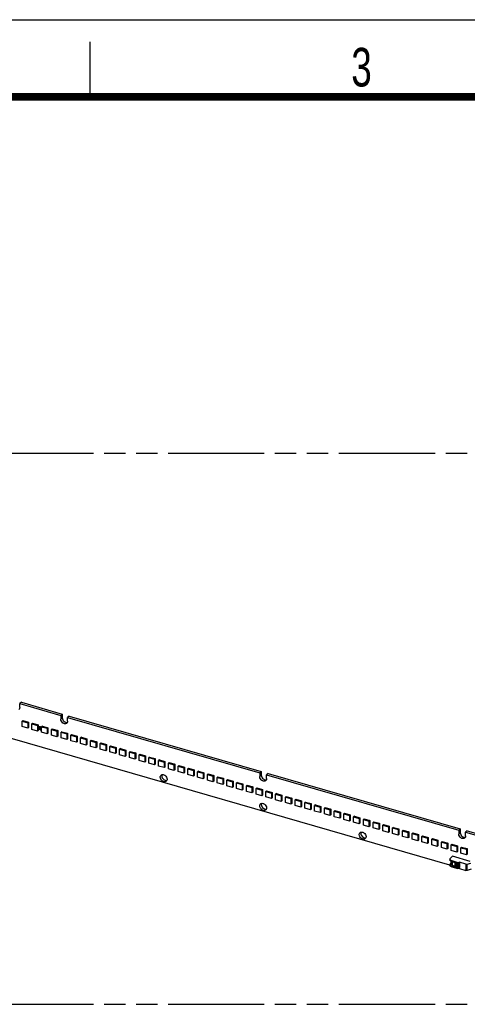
# Model space of a CAD drawing. Header units: millimetres. Extents: x 0 to 210, y 0 to 297.
# Tile 7 of 8: x 99 to 139, y 208 to 297. Entities that reach past the tile are written whole.
import ezdxf

# ---------------------------------------------------------------- set-up
doc = ezdxf.new("R2010")
doc.units = ezdxf.units.MM
doc.header["$LTSCALE"] = 19.36
doc.linetypes.add('PHANTOM', pattern=[0.8, 0.45, -0.05, 0.1, -0.05, 0.1, -0.05])
doc.layers.get('0').update_dxf_attribs({"linetype": 'CONTINUOUS'})
doc.layers.add('DEFAULT_3', color=7, linetype='PHANTOM')
doc.styles.add('TEXTSTYLE_2', font='txt', dxfattribs={"width": 0.75})

msp = doc.modelspace()

# ---------------------------------------------------------------- linework, layer by layer
at = {"color": 2, "linetype": 'Continuous'}
for p, q in [((0, 297), (210, 297)), ((105, 290), (105, 295))]:
    msp.add_line(p, q, dxfattribs=at)
at = {"color": 7, "linetype": 'Continuous'}
for p, q in [((137.62456, 220.29873), (62.77285, 241.90656)), ((98.76852, 235.08064), (98.63102, 234.96156)), ((98.63102, 234.61515), (98.63102, 234.96156)), ((98.63102, 234.96156), (102.34049, 233.89073)), ((98.76852, 235.08064), (102.47799, 234.00981)), ((98.90778, 233.43107), (98.84095, 233.37319)), ((98.84095, 232.86801), (98.84095, 233.37319)), ((98.84095, 233.37319), (99.34613, 233.22736)), ((98.90778, 233.43107), (99.41296, 233.28524)), ((99.41296, 233.28524), (99.34613, 233.22736)), ((99.34613, 233.22736), (99.34613, 232.72218)), ((99.41296, 233.28524), (99.41296, 232.78006)), ((99.79185, 233.17587), (99.72502, 233.11799)), ((99.79185, 233.17587), (100.29703, 233.03003)), ((102.47799, 234.00981), (102.34049, 233.89073)), ((102.34049, 233.89073), (102.34049, 233.54432)), ((102.47799, 234.00981), (102.47799, 233.6634)), ((103.09864, 233.83064), (102.96114, 233.71156)), ((102.96114, 233.36515), (102.96114, 233.71156)), ((102.96114, 233.71156), (120.38268, 228.6824)), ((103.09864, 233.83064), (120.52018, 228.80148)), ((99.34613, 232.72218), (98.84095, 232.86801)), ((99.41296, 232.78006), (99.34613, 232.72218)), ((99.72502, 232.61281), (99.72502, 233.11799)), ((99.72502, 233.11799), (100.2302, 232.97215)), ((100.2302, 232.46697), (99.72502, 232.61281)), ((100.29703, 233.03003), (100.2302, 232.97215)), ((100.2302, 232.97215), (100.2302, 232.46697)), ((100.29703, 232.52485), (100.2302, 232.46697)), ((100.29703, 233.03003), (100.29703, 232.52485)), ((100.67592, 232.92066), (100.60908, 232.86278)), ((100.60908, 232.3576), (100.60908, 232.86278)), ((100.60908, 232.86278), (101.11427, 232.71695)), ((101.11427, 232.21176), (100.60908, 232.3576)), ((100.67592, 232.92066), (101.1811, 232.77482)), ((101.1811, 232.77482), (101.11427, 232.71695)), ((101.11427, 232.71695), (101.11427, 232.21176)), ((101.1811, 232.26964), (101.11427, 232.21176)), ((101.1811, 232.77482), (101.1811, 232.26964)), ((101.55998, 232.66545), (101.49315, 232.60757)), ((101.49315, 232.60757), (101.99833, 232.46174)), ((101.49315, 232.10239), (101.49315, 232.60757)), ((101.55998, 232.66545), (102.06517, 232.51962)), ((102.06517, 232.51962), (101.99833, 232.46174)), ((101.99833, 232.46174), (101.99833, 231.95656)), ((102.06517, 232.51962), (102.06517, 232.01444)), ((102.44405, 232.41024), (102.37722, 232.35236)), ((102.37722, 232.35236), (102.8824, 232.20653)), ((102.37722, 231.84718), (102.37722, 232.35236)), ((102.44405, 232.41024), (102.94923, 232.26441)), ((102.94923, 232.26441), (102.8824, 232.20653)), ((102.94923, 232.26441), (102.94923, 231.75923)), ((101.99833, 231.95656), (101.49315, 232.10239)), ((102.06517, 232.01444), (101.99833, 231.95656)), ((102.8824, 231.70135), (102.37722, 231.84718)), ((102.8824, 232.20653), (102.8824, 231.70135)), ((102.94923, 231.75923), (102.8824, 231.70135)), ((103.32812, 232.15503), (103.26129, 232.09715)), ((103.26129, 232.09715), (103.76647, 231.95132)), ((103.26129, 231.59197), (103.26129, 232.09715)), ((103.76647, 231.44614), (103.26129, 231.59197)), ((103.32812, 232.15503), (103.8333, 232.0092)), ((103.8333, 232.0092), (103.76647, 231.95132)), ((103.76647, 231.95132), (103.76647, 231.44614)), ((103.8333, 231.50402), (103.76647, 231.44614)), ((103.8333, 232.0092), (103.8333, 231.50402)), ((104.21219, 231.89982), (104.14535, 231.84195)), ((104.14535, 231.84195), (104.65053, 231.69611)), ((104.14535, 231.33676), (104.14535, 231.84195)), ((104.21219, 231.89982), (104.71737, 231.75399)), ((104.71737, 231.75399), (104.65053, 231.69611)), ((104.65053, 231.69611), (104.65053, 231.19093)), ((104.71737, 231.75399), (104.71737, 231.24881)), ((105.09625, 231.64462), (105.02942, 231.58674)), ((105.02942, 231.58674), (105.5346, 231.4409)), ((105.02942, 231.08156), (105.02942, 231.58674)), ((105.09625, 231.64462), (105.60144, 231.49878)), ((105.60144, 231.49878), (105.5346, 231.4409)), ((105.5346, 231.4409), (105.5346, 230.93572)), ((105.60144, 231.49878), (105.60144, 230.9936)), ((105.98032, 231.38941), (105.91349, 231.33153)), ((105.98032, 231.38941), (106.4855, 231.24358)), ((104.65053, 231.19093), (104.14535, 231.33676)), ((104.71737, 231.24881), (104.65053, 231.19093)), ((105.5346, 230.93572), (105.02942, 231.08156)), ((105.60144, 230.9936), (105.5346, 230.93572)), ((105.91349, 231.33153), (106.41867, 231.1857)), ((105.91349, 230.82635), (105.91349, 231.33153)), ((106.41867, 230.68051), (105.91349, 230.82635)), ((106.4855, 231.24358), (106.41867, 231.1857)), ((106.41867, 231.1857), (106.41867, 230.68051)), ((106.4855, 230.73839), (106.41867, 230.68051)), ((106.4855, 231.24358), (106.4855, 230.73839)), ((106.86439, 231.1342), (106.79755, 231.07632)), ((106.79755, 231.07632), (107.30274, 230.93049)), ((106.79755, 230.57114), (106.79755, 231.07632)), ((107.30274, 230.42531), (106.79755, 230.57114)), ((106.86439, 231.1342), (107.36957, 230.98837)), ((107.36957, 230.98837), (107.30274, 230.93049)), ((107.30274, 230.93049), (107.30274, 230.42531)), ((107.36957, 230.48319), (107.30274, 230.42531)), ((107.36957, 230.98837), (107.36957, 230.48319)), ((107.74846, 230.87899), (107.68162, 230.82111)), ((107.68162, 230.82111), (108.1868, 230.67528)), ((107.68162, 230.31593), (107.68162, 230.82111)), ((107.74846, 230.87899), (108.25364, 230.73316)), ((108.25364, 230.73316), (108.1868, 230.67528)), ((108.1868, 230.67528), (108.1868, 230.1701)), ((108.25364, 230.73316), (108.25364, 230.22798)), ((108.63252, 230.62378), (108.56569, 230.5659)), ((108.56569, 230.5659), (109.07087, 230.42007)), ((108.56569, 230.06072), (108.56569, 230.5659)), ((108.63252, 230.62378), (109.1377, 230.47795)), ((109.1377, 230.47795), (109.07087, 230.42007)), ((109.1377, 230.47795), (109.1377, 229.97277)), ((108.1868, 230.1701), (107.68162, 230.31593)), ((108.25364, 230.22798), (108.1868, 230.1701)), ((109.07087, 229.91489), (108.56569, 230.06072)), ((109.07087, 230.42007), (109.07087, 229.91489)), ((109.1377, 229.97277), (109.07087, 229.91489)), ((109.51659, 230.36858), (109.44976, 230.3107)), ((109.44976, 230.3107), (109.95494, 230.16486)), ((109.44976, 229.80551), (109.44976, 230.3107)), ((109.95494, 229.65968), (109.44976, 229.80551)), ((109.51659, 230.36858), (110.02177, 230.22274)), ((110.02177, 230.22274), (109.95494, 230.16486)), ((109.95494, 230.16486), (109.95494, 229.65968)), ((110.02177, 229.71756), (109.95494, 229.65968)), ((110.02177, 230.22274), (110.02177, 229.71756)), ((110.40066, 230.11337), (110.33382, 230.05549)), ((110.33382, 230.05549), (110.83901, 229.90965)), ((110.33382, 229.55031), (110.33382, 230.05549)), ((110.40066, 230.11337), (110.90584, 229.96753)), ((110.90584, 229.96753), (110.83901, 229.90965)), ((110.83901, 229.90965), (110.83901, 229.40447)), ((110.90584, 229.96753), (110.90584, 229.46235)), ((111.28472, 229.85816), (111.21789, 229.80028)), ((111.21789, 229.80028), (111.72307, 229.65445)), ((111.21789, 229.2951), (111.21789, 229.80028)), ((111.28472, 229.85816), (111.78991, 229.71233)), ((111.78991, 229.71233), (111.72307, 229.65445)), ((111.72307, 229.65445), (111.72307, 229.14927)), ((111.78991, 229.71233), (111.78991, 229.20714)), ((112.16879, 229.60295), (112.10196, 229.54507)), ((112.16879, 229.60295), (112.67397, 229.45712)), ((110.83901, 229.40447), (110.33382, 229.55031)), ((110.90584, 229.46235), (110.83901, 229.40447)), ((111.72307, 229.14927), (111.21789, 229.2951)), ((111.78991, 229.20714), (111.72307, 229.14927)), ((112.10196, 229.54507), (112.60714, 229.39924)), ((112.10196, 229.03989), (112.10196, 229.54507)), ((112.60714, 228.89406), (112.10196, 229.03989)), ((112.67397, 229.45712), (112.60714, 229.39924)), ((112.60714, 229.39924), (112.60714, 228.89406)), ((112.67397, 228.95194), (112.60714, 228.89406)), ((112.67397, 229.45712), (112.67397, 228.95194)), ((113.05286, 229.34774), (112.98603, 229.28986)), ((112.98603, 229.28986), (113.49121, 229.14403)), ((112.98603, 228.78468), (112.98603, 229.28986)), ((113.49121, 228.63885), (112.98603, 228.78468)), ((113.05286, 229.34774), (113.55804, 229.20191)), ((113.55804, 229.20191), (113.49121, 229.14403)), ((113.49121, 229.14403), (113.49121, 228.63885)), ((113.55804, 228.69673), (113.49121, 228.63885)), ((113.55804, 229.20191), (113.55804, 228.69673)), ((113.93693, 229.09253), (113.87009, 229.03466)), ((113.87009, 229.03466), (114.37527, 228.88882)), ((113.87009, 228.52947), (113.87009, 229.03466)), ((113.93693, 229.09253), (114.44211, 228.9467)), ((114.44211, 228.9467), (114.37527, 228.88882)), ((114.37527, 228.88882), (114.37527, 228.38364)), ((114.44211, 228.9467), (114.44211, 228.44152)), ((114.82099, 228.83733), (114.75416, 228.77945)), ((114.75416, 228.77945), (115.25934, 228.63361)), ((114.75416, 228.27427), (114.75416, 228.77945)), ((114.82099, 228.83733), (115.32617, 228.69149)), ((115.32617, 228.69149), (115.25934, 228.63361)), ((115.32617, 228.69149), (115.32617, 228.18631)), ((120.52018, 228.80148), (120.38268, 228.6824)), ((120.38268, 228.6824), (120.38268, 228.33599)), ((120.52018, 228.80148), (120.52018, 228.45507)), ((114.37527, 228.38364), (113.87009, 228.52947)), ((114.44211, 228.44152), (114.37527, 228.38364)), ((115.25934, 228.12843), (114.75416, 228.27427)), ((115.25934, 228.63361), (115.25934, 228.12843)), ((115.32617, 228.18631), (115.25934, 228.12843)), ((115.70506, 228.58212), (115.63823, 228.52424)), ((115.63823, 228.52424), (116.14341, 228.37841)), ((115.63823, 228.01906), (115.63823, 228.52424)), ((116.14341, 227.87322), (115.63823, 228.01906)), ((115.70506, 228.58212), (116.21024, 228.43628)), ((116.21024, 228.43628), (116.14341, 228.37841)), ((116.14341, 228.37841), (116.14341, 227.87322)), ((116.21024, 227.9311), (116.14341, 227.87322)), ((116.21024, 228.43628), (116.21024, 227.9311)), ((116.58913, 228.32691), (116.52229, 228.26903)), ((116.52229, 228.26903), (117.02748, 228.1232)), ((116.52229, 227.76385), (116.52229, 228.26903)), ((116.58913, 228.32691), (117.09431, 228.18108)), ((117.09431, 228.18108), (117.02748, 228.1232)), ((117.02748, 228.1232), (117.02748, 227.61802)), ((117.09431, 228.18108), (117.09431, 227.6759)), ((117.4732, 228.0717), (117.40636, 228.01382)), ((117.40636, 228.01382), (117.91154, 227.86799)), ((117.40636, 227.50864), (117.40636, 228.01382)), ((117.4732, 228.0717), (117.97838, 227.92587)), ((117.97838, 227.92587), (117.91154, 227.86799)), ((117.91154, 227.86799), (117.91154, 227.36281)), ((117.97838, 227.92587), (117.97838, 227.42069)), ((118.35726, 227.81649), (118.29043, 227.75861)), ((118.35726, 227.81649), (118.86244, 227.67066)), ((121.14083, 228.62231), (121.00333, 228.50323)), ((121.00333, 228.50323), (138.42487, 223.47407)), ((121.00333, 228.15682), (121.00333, 228.50323)), ((121.14083, 228.62231), (138.56237, 223.59315)), ((117.02748, 227.61802), (116.52229, 227.76385)), ((117.09431, 227.6759), (117.02748, 227.61802)), ((117.91154, 227.36281), (117.40636, 227.50864)), ((117.97838, 227.42069), (117.91154, 227.36281)), ((118.29043, 227.75861), (118.79561, 227.61278)), ((118.29043, 227.25343), (118.29043, 227.75861)), ((118.79561, 227.1076), (118.29043, 227.25343)), ((118.86244, 227.67066), (118.79561, 227.61278)), ((118.79561, 227.61278), (118.79561, 227.1076)), ((118.86244, 227.16548), (118.79561, 227.1076)), ((118.86244, 227.67066), (118.86244, 227.16548)), ((119.24133, 227.56128), (119.1745, 227.50341)), ((119.1745, 227.50341), (119.67968, 227.35757)), ((119.1745, 226.99822), (119.1745, 227.50341)), ((119.67968, 226.85239), (119.1745, 226.99822)), ((119.24133, 227.56128), (119.74651, 227.41545)), ((119.74651, 227.41545), (119.67968, 227.35757)), ((119.67968, 227.35757), (119.67968, 226.85239)), ((119.74651, 226.91027), (119.67968, 226.85239)), ((119.74651, 227.41545), (119.74651, 226.91027)), ((120.1254, 227.30608), (120.05856, 227.2482)), ((120.05856, 227.2482), (120.56374, 227.10236)), ((120.05856, 226.74302), (120.05856, 227.2482)), ((120.1254, 227.30608), (120.63058, 227.16024)), ((120.63058, 227.16024), (120.56374, 227.10236)), ((120.56374, 227.10236), (120.56374, 226.59718)), ((120.63058, 227.16024), (120.63058, 226.65506)), ((121.00946, 227.05087), (120.94263, 226.99299)), ((120.94263, 226.99299), (121.44781, 226.84716)), ((120.94263, 226.48781), (120.94263, 226.99299)), ((121.00946, 227.05087), (121.51465, 226.90504)), ((121.51465, 226.90504), (121.44781, 226.84716)), ((121.51465, 226.90504), (121.51465, 226.39985)), ((120.56374, 226.59718), (120.05856, 226.74302)), ((120.63058, 226.65506), (120.56374, 226.59718)), ((121.44781, 226.34197), (120.94263, 226.48781)), ((121.44781, 226.84716), (121.44781, 226.34197)), ((121.51465, 226.39985), (121.44781, 226.34197)), ((121.89353, 226.79566), (121.8267, 226.73778)), ((121.8267, 226.73778), (122.33188, 226.59195)), ((121.8267, 226.2326), (121.8267, 226.73778)), ((122.33188, 226.08677), (121.8267, 226.2326)), ((121.89353, 226.79566), (122.39871, 226.64983)), ((122.39871, 226.64983), (122.33188, 226.59195)), ((122.33188, 226.59195), (122.33188, 226.08677)), ((122.39871, 226.14465), (122.33188, 226.08677)), ((122.39871, 226.64983), (122.39871, 226.14465)), ((122.7776, 226.54045), (122.71077, 226.48257)), ((122.71077, 226.48257), (123.21595, 226.33674)), ((122.71077, 225.97739), (122.71077, 226.48257)), ((122.7776, 226.54045), (123.28278, 226.39462)), ((123.28278, 226.39462), (123.21595, 226.33674)), ((123.21595, 226.33674), (123.21595, 225.83156)), ((123.28278, 226.39462), (123.28278, 225.88944)), ((123.66167, 226.28524), (123.59483, 226.22736)), ((123.59483, 226.22736), (124.10001, 226.08153)), ((123.59483, 225.72218), (123.59483, 226.22736)), ((123.66167, 226.28524), (124.16685, 226.13941)), ((124.16685, 226.13941), (124.10001, 226.08153)), ((124.10001, 226.08153), (124.10001, 225.57635)), ((124.16685, 226.13941), (124.16685, 225.63423)), ((124.54573, 226.03004), (124.4789, 225.97216)), ((124.54573, 226.03004), (125.05091, 225.8842)), ((123.21595, 225.83156), (122.71077, 225.97739)), ((123.28278, 225.88944), (123.21595, 225.83156)), ((124.10001, 225.57635), (123.59483, 225.72218)), ((124.16685, 225.63423), (124.10001, 225.57635)), ((124.4789, 225.97216), (124.98408, 225.82632)), ((124.4789, 225.46697), (124.4789, 225.97216)), ((124.98408, 225.32114), (124.4789, 225.46697)), ((125.05091, 225.8842), (124.98408, 225.82632)), ((124.98408, 225.82632), (124.98408, 225.32114)), ((125.05091, 225.37902), (124.98408, 225.32114)), ((125.05091, 225.8842), (125.05091, 225.37902)), ((125.4298, 225.77483), (125.36297, 225.71695)), ((125.36297, 225.71695), (125.86815, 225.57111)), ((125.36297, 225.21177), (125.36297, 225.71695)), ((125.86815, 225.06593), (125.36297, 225.21177)), ((125.4298, 225.77483), (125.93498, 225.62899)), ((125.93498, 225.62899), (125.86815, 225.57111)), ((125.86815, 225.57111), (125.86815, 225.06593)), ((125.93498, 225.12381), (125.86815, 225.06593)), ((125.93498, 225.62899), (125.93498, 225.12381)), ((126.31387, 225.51962), (126.24703, 225.46174)), ((126.24703, 225.46174), (126.75222, 225.31591)), ((126.24703, 224.95656), (126.24703, 225.46174)), ((126.31387, 225.51962), (126.81905, 225.37379)), ((126.81905, 225.37379), (126.75222, 225.31591)), ((126.75222, 225.31591), (126.75222, 224.81073)), ((126.81905, 225.37379), (126.81905, 224.8686)), ((127.19793, 225.26441), (127.1311, 225.20653)), ((127.1311, 225.20653), (127.63628, 225.0607)), ((127.1311, 224.70135), (127.1311, 225.20653)), ((127.19793, 225.26441), (127.70312, 225.11858)), ((127.70312, 225.11858), (127.63628, 225.0607)), ((127.70312, 225.11858), (127.70312, 224.6134)), ((126.75222, 224.81073), (126.24703, 224.95656)), ((126.81905, 224.8686), (126.75222, 224.81073)), ((127.63628, 224.55552), (127.1311, 224.70135)), ((127.63628, 225.0607), (127.63628, 224.55552)), ((127.70312, 224.6134), (127.63628, 224.55552)), ((128.082, 225.0092), (128.01517, 224.95132)), ((128.01517, 224.95132), (128.52035, 224.80549)), ((128.01517, 224.44614), (128.01517, 224.95132)), ((128.52035, 224.30031), (128.01517, 224.44614)), ((128.082, 225.0092), (128.58718, 224.86337)), ((128.58718, 224.86337), (128.52035, 224.80549)), ((128.52035, 224.80549), (128.52035, 224.30031)), ((128.58718, 224.35819), (128.52035, 224.30031)), ((128.58718, 224.86337), (128.58718, 224.35819)), ((128.96607, 224.75399), (128.89924, 224.69612)), ((128.89924, 224.69612), (129.40442, 224.55028)), ((128.89924, 224.19093), (128.89924, 224.69612)), ((128.96607, 224.75399), (129.47125, 224.60816)), ((129.47125, 224.60816), (129.40442, 224.55028)), ((129.40442, 224.55028), (129.40442, 224.0451)), ((129.47125, 224.60816), (129.47125, 224.10298)), ((129.85014, 224.49879), (129.7833, 224.44091)), ((129.7833, 224.44091), (130.28848, 224.29507)), ((129.7833, 223.93573), (129.7833, 224.44091)), ((129.85014, 224.49879), (130.35532, 224.35295)), ((130.35532, 224.35295), (130.28848, 224.29507)), ((130.28848, 224.29507), (130.28848, 223.78989)), ((130.35532, 224.35295), (130.35532, 223.84777)), ((130.7342, 224.24358), (130.66737, 224.1857)), ((130.7342, 224.24358), (131.23939, 224.09774)), ((129.40442, 224.0451), (128.89924, 224.19093)), ((129.47125, 224.10298), (129.40442, 224.0451)), ((130.28848, 223.78989), (129.7833, 223.93573)), ((130.35532, 223.84777), (130.28848, 223.78989)), ((130.66737, 224.1857), (131.17255, 224.03987)), ((130.66737, 223.68052), (130.66737, 224.1857)), ((131.17255, 223.53468), (130.66737, 223.68052)), ((131.23939, 224.09774), (131.17255, 224.03987)), ((131.17255, 224.03987), (131.17255, 223.53468)), ((131.23939, 223.59256), (131.17255, 223.53468)), ((131.23939, 224.09774), (131.23939, 223.59256)), ((131.61827, 223.98837), (131.55144, 223.93049)), ((131.55144, 223.93049), (132.05662, 223.78466)), ((131.55144, 223.42531), (131.55144, 223.93049)), ((132.05662, 223.27948), (131.55144, 223.42531)), ((131.61827, 223.98837), (132.12345, 223.84254)), ((132.12345, 223.84254), (132.05662, 223.78466)), ((132.05662, 223.78466), (132.05662, 223.27948)), ((132.12345, 223.33736), (132.05662, 223.27948)), ((132.12345, 223.84254), (132.12345, 223.33736)), ((132.50234, 223.73316), (132.43551, 223.67528)), ((132.43551, 223.67528), (132.94069, 223.52945)), ((132.43551, 223.1701), (132.43551, 223.67528)), ((132.50234, 223.73316), (133.00752, 223.58733)), ((133.00752, 223.58733), (132.94069, 223.52945)), ((132.94069, 223.52945), (132.94069, 223.02427)), ((133.00752, 223.58733), (133.00752, 223.08215)), ((133.38641, 223.47795), (133.31957, 223.42007)), ((133.31957, 223.42007), (133.82475, 223.27424)), ((133.31957, 222.91489), (133.31957, 223.42007)), ((133.38641, 223.47795), (133.89159, 223.33212)), ((133.89159, 223.33212), (133.82475, 223.27424)), ((133.89159, 223.33212), (133.89159, 222.82694)), ((138.56237, 223.59315), (138.42487, 223.47407)), ((138.42487, 223.47407), (138.42487, 223.12766)), ((138.56237, 223.59315), (138.56237, 223.24673)), ((139.18302, 223.41398), (139.04552, 223.2949)), ((139.18302, 223.41398), (140.57856, 223.01112)), ((132.94069, 223.02427), (132.43551, 223.1701)), ((133.00752, 223.08215), (132.94069, 223.02427)), ((133.82475, 222.76906), (133.31957, 222.91489)), ((133.82475, 223.27424), (133.82475, 222.76906)), ((133.89159, 222.82694), (133.82475, 222.76906)), ((134.27047, 223.22275), (134.20364, 223.16487)), ((134.20364, 223.16487), (134.70882, 223.01903)), ((134.20364, 222.65968), (134.20364, 223.16487)), ((134.70882, 222.51385), (134.20364, 222.65968)), ((134.27047, 223.22275), (134.77565, 223.07691)), ((134.77565, 223.07691), (134.70882, 223.01903)), ((134.70882, 223.01903), (134.70882, 222.51385)), ((134.77565, 222.57173), (134.70882, 222.51385)), ((134.77565, 223.07691), (134.77565, 222.57173)), ((135.15454, 222.96754), (135.08771, 222.90966)), ((135.08771, 222.90966), (135.59289, 222.76382)), ((135.08771, 222.40448), (135.08771, 222.90966)), ((135.15454, 222.96754), (135.65972, 222.8217)), ((135.65972, 222.8217), (135.59289, 222.76382)), ((135.59289, 222.76382), (135.59289, 222.25864)), ((135.65972, 222.8217), (135.65972, 222.31652)), ((136.03861, 222.71233), (135.97177, 222.65445)), ((135.97177, 222.65445), (136.47696, 222.50862)), ((135.97177, 222.14927), (135.97177, 222.65445)), ((136.03861, 222.71233), (136.54379, 222.5665)), ((136.54379, 222.5665), (136.47696, 222.50862)), ((136.47696, 222.50862), (136.47696, 222.00343)), ((136.54379, 222.5665), (136.54379, 222.06131)), ((136.92267, 222.45712), (136.85584, 222.39924)), ((136.92267, 222.45712), (137.42786, 222.31129)), ((139.04552, 223.2949), (140.44106, 222.89204)), ((139.04552, 222.94849), (139.04552, 223.2949)), ((135.59289, 222.25864), (135.08771, 222.40448)), ((135.65972, 222.31652), (135.59289, 222.25864)), ((136.47696, 222.00343), (135.97177, 222.14927)), ((136.54379, 222.06131), (136.47696, 222.00343)), ((136.85584, 222.39924), (137.36102, 222.25341)), ((136.85584, 221.89406), (136.85584, 222.39924)), ((137.36102, 221.74823), (136.85584, 221.89406)), ((137.42786, 222.31129), (137.36102, 222.25341)), ((137.36102, 222.25341), (137.36102, 221.74823)), ((137.42786, 221.80611), (137.36102, 221.74823)), ((137.42786, 222.31129), (137.42786, 221.80611)), ((137.80674, 222.20191), (137.73991, 222.14403)), ((137.73991, 222.14403), (138.24509, 221.9982)), ((137.73991, 221.63885), (137.73991, 222.14403)), ((138.24509, 221.49302), (137.73991, 221.63885)), ((137.80674, 222.20191), (138.31192, 222.05608)), ((138.31192, 222.05608), (138.24509, 221.9982)), ((138.24509, 221.9982), (138.24509, 221.49302)), ((138.31192, 221.5509), (138.24509, 221.49302)), ((138.31192, 222.05608), (138.31192, 221.5509)), ((138.69081, 221.9467), (138.62398, 221.88882)), ((138.62398, 221.88882), (139.12916, 221.74299)), ((138.62398, 221.38364), (138.62398, 221.88882)), ((138.69081, 221.9467), (139.19599, 221.80087)), ((139.19599, 221.80087), (139.12916, 221.74299)), ((139.12916, 221.74299), (139.12916, 221.23781)), ((139.19599, 221.80087), (139.19599, 221.29569)), ((137.62323, 220.85703), (137.62323, 220.79208)), ((137.66788, 220.94036), (137.86372, 221.10996)), ((137.70128, 220.68491), (137.70128, 220.43997)), ((137.78989, 220.71269), (138.33748, 220.55462)), ((137.78989, 220.64774), (138.33748, 220.48966)), ((137.83628, 220.63417), (138.09181, 220.51232)), ((139.46586, 220.64746), (137.86372, 221.10996)), ((139.12916, 221.23781), (138.62398, 221.38364)), ((139.19599, 221.29569), (139.12916, 221.23781)), ((137.62323, 220.35906), (137.62323, 220.29411)), ((137.66788, 220.4424), (137.70128, 220.47131)), ((138.33748, 220.05665), (137.78989, 220.21473)), ((137.78989, 220.14977), (138.33748, 219.9917)), ((138.09181, 220.19478), (137.83628, 220.31663)), ((138.09181, 220.51232), (138.17325, 220.49157)), ((138.09181, 220.19478), (138.09181, 220.51232)), ((138.17325, 220.17403), (138.09181, 220.19478)), ((138.17325, 220.49157), (138.21394, 220.5069)), ((138.17325, 220.49157), (138.17325, 220.42622)), ((138.17325, 220.23938), (138.17325, 220.17403)), ((138.21394, 220.18936), (138.17325, 220.17403)), ((138.21394, 220.5069), (138.28383, 220.48421)), ((138.21394, 220.41598), (138.21394, 220.5069)), ((138.21394, 220.18936), (138.21394, 220.28028)), ((138.27386, 220.16991), (138.21394, 220.18936)), ((138.28383, 220.48421), (138.27386, 220.46261)), ((138.27386, 220.46261), (138.34501, 220.43951)), ((138.27386, 220.46261), (138.27386, 220.39534)), ((138.27386, 220.21233), (138.27386, 220.14507)), ((138.34501, 220.12196), (138.27386, 220.14507)), ((138.34501, 220.43951), (138.34649, 220.43905)), ((138.34649, 220.12151), (138.34501, 220.12196)), ((138.39149, 220.4846), (138.37433, 220.46973)), ((138.37433, 220.46973), (138.40927, 220.45838)), ((138.40927, 220.45838), (138.39112, 220.44441)), ((138.39112, 220.12686), (138.40927, 220.14084)), ((138.40927, 220.45838), (138.40927, 220.14084)), ((138.40927, 220.18245), (138.43597, 220.20557)), ((138.42081, 220.55462), (138.45414, 220.56424)), ((138.45414, 220.49929), (138.42081, 220.48966)), ((138.42081, 220.05665), (138.45414, 220.06627)), ((138.45414, 220.00132), (138.42081, 219.9917)), ((138.43597, 220.49404), (138.43597, 220.20557)), ((138.47944, 220.28029), (138.43597, 220.29284)), ((138.47944, 220.11189), (138.47944, 220.49937)), ((138.49968, 220.10605), (138.47944, 220.11189)), ((139.07703, 220.39405), (138.48748, 220.56424)), ((138.48748, 220.00132), (139.07703, 219.83113)), ((138.49968, 220.4669), (138.49968, 220.09162)), ((139.20203, 220.39405), (139.52703, 220.48787)), ((139.54546, 219.93027), (139.20203, 219.83113))]:
    msp.add_line(p, q, dxfattribs=at)
at = {"color": 9, "linetype": 'Continuous'}
for p, q in [((102.47799, 233.6634), (102.34049, 233.54432)), ((120.52018, 228.45507), (120.38268, 228.33599)), ((138.56237, 223.24674), (138.42487, 223.12766)), ((137.78989, 220.64774), (137.78989, 220.71269)), ((137.8317, 220.636), (137.8317, 220.31845)), ((137.83628, 220.31663), (137.83628, 220.63417)), ((137.78989, 220.14977), (137.78989, 220.21473)), ((138.33748, 220.55462), (138.33748, 220.48966)), ((138.33748, 220.05665), (138.33748, 219.9917)), ((138.34501, 220.43951), (138.34501, 220.12196)), ((138.39112, 220.12686), (138.39112, 220.44441)), ((138.42081, 220.48966), (138.42081, 220.55462)), ((138.42081, 219.9917), (138.42081, 220.05665)), ((138.45414, 220.56424), (138.45414, 220.49929)), ((138.45414, 220.06627), (138.45414, 220.00132)), ((138.49747, 220.09417), (138.46777, 220.06846)), ((138.48748, 220.49407), (138.48748, 220.56424)), ((138.48748, 220.00132), (138.48748, 220.07149)), ((139.07703, 220.39405), (139.07703, 219.83113)), ((139.20203, 219.83113), (139.20203, 220.39405))]:
    msp.add_line(p, q, dxfattribs=at)
at = {"color": 7, "linetype": 'Continuous', "const_width": 0.7}
msp.add_lwpolyline([(7, 290), (203, 290)], dxfattribs=at)
at = {"color": 7, "linetype": 'Continuous'}
for centre, radius, start, end in [((100.43639, 232.77155), 0.08929, 130.8939675, 137.1361865), ((100.47877, 232.73399), 0.04771, 172.1628196, 180.0602694), ((138.16934, 220.2769), 0.15796, 46.7863551, 48.5731668), ((138.16747, 220.2749), 0.1607, 45.4345145, 46.7880651), ((138.47962, 220.08944), 0.01964, 311.536365, 317.7707802)]:
    msp.add_arc(centre, radius, start, end, dxfattribs=at)
for points, knots in [([(98.63102, 234.61515), (98.63102, 234.58028), (98.6197, 234.51217), (98.57961, 234.45493), (98.55527, 234.43386)], [0, 0, 0, 0, 0.52000121, 1, 1, 1, 1]), ([(102.8854, 233.18386), (102.86474, 233.16598), (102.81387, 233.13779), (102.7247, 233.12708), (102.63033, 233.14626), (102.50683, 233.20896), (102.38478, 233.33883), (102.34049, 233.47739), (102.34049, 233.54432)], [0, 0, 0, 0, 0.10487954, 0.21638024, 0.33797725, 0.46920048, 0.74306486, 1, 1, 1, 1]), ([(102.47799, 233.6634), (102.47799, 233.60633), (102.51055, 233.48738), (102.62209, 233.34455), (102.77339, 233.25396), (102.89039, 233.24578), (102.94017, 233.25935)], [0, 0, 0, 0, 0.24921134, 0.51731917, 0.77469142, 1, 1, 1, 1]), ([(102.96114, 233.36515), (102.96114, 233.33028), (102.94982, 233.26218), (102.90973, 233.20493), (102.8854, 233.18386)], [0, 0, 0, 0, 0.52000121, 1, 1, 1, 1]), ([(100.37094, 232.83229), (100.36665, 232.82766), (100.35072, 232.80646), (100.34447, 232.77899), (100.34447, 232.75894)], [0, 0, 0, 0, 0.23935587, 1, 1, 1, 1]), ([(100.34447, 232.75894), (100.34447, 232.72936), (100.3642, 232.66808), (100.42709, 232.60064), (100.49922, 232.57277), (100.55363, 232.57931), (100.57611, 232.59176), (100.58524, 232.59967)], [0, 0, 0, 0, 0.25754187, 0.53205324, 0.78311297, 0.8948756, 1, 1, 1, 1]), ([(100.60926, 232.73251), (100.60046, 232.75752), (100.57195, 232.80395), (100.50976, 232.85121), (100.43855, 232.86885), (100.39351, 232.85253), (100.37793, 232.83904)], [0, 0, 0, 0, 0.27316573, 0.54453763, 0.78768195, 1, 1, 1, 1]), ([(100.38777, 232.74644), (100.38777, 232.75187), (100.38938, 232.77193), (100.39955, 232.79161), (100.41067, 232.80125)], [0, 0, 0, 0, 0.26953969, 1, 1, 1, 1]), ([(100.55251, 232.63746), (100.53985, 232.6265), (100.50086, 232.61553), (100.4445, 232.63829), (100.40122, 232.68423), (100.38777, 232.7262), (100.38777, 232.74644)], [0, 0, 0, 0, 0.21386531, 0.46588731, 0.74145884, 1, 1, 1, 1]), ([(100.39193, 232.75005), (100.39193, 232.73013), (100.40497, 232.68879), (100.44723, 232.64307), (100.50242, 232.61967), (100.54128, 232.62892), (100.55435, 232.63916)], [0, 0, 0, 0, 0.25755428, 0.53243962, 0.78522951, 1, 1, 1, 1]), ([(100.39386, 232.85126), (100.41007, 232.86122), (100.45221, 232.87094), (100.51606, 232.85273), (100.57263, 232.81003), (100.59981, 232.76915), (100.60922, 232.74696)], [0, 0, 0, 0, 0.21478853, 0.45904875, 0.72798693, 1, 1, 1, 1]), ([(100.42818, 232.81191), (100.44293, 232.81786), (100.47972, 232.81846), (100.52832, 232.79206), (100.56463, 232.74796), (100.57541, 232.71034), (100.57541, 232.69227)], [0, 0, 0, 0, 0.22164874, 0.4779375, 0.74825866, 1, 1, 1, 1]), ([(100.43107, 232.73394), (100.43107, 232.72304), (100.43831, 232.70044), (100.46162, 232.67571), (100.49196, 232.66345), (100.51296, 232.66936), (100.51977, 232.67526)], [0, 0, 0, 0, 0.25853707, 0.53410493, 0.78612965, 1, 1, 1, 1]), ([(100.4434, 232.76345), (100.43855, 232.75925), (100.43365, 232.75131), (100.43183, 232.74278), (100.43151, 232.74049)], [0, 0, 0, 0, 0.73573394, 1, 1, 1, 1]), ([(100.5321, 232.70477), (100.5321, 232.71567), (100.52486, 232.73827), (100.50155, 232.763), (100.47121, 232.77526), (100.45021, 232.76935), (100.4434, 232.76345)], [0, 0, 0, 0, 0.25853707, 0.53410493, 0.78612965, 1, 1, 1, 1]), ([(100.45499, 232.77191), (100.47123, 232.7797), (100.51608, 232.76674), (100.53627, 232.72852), (100.53627, 232.70838)], [0, 0, 0, 0, 0.47215792, 1, 1, 1, 1]), ([(100.51977, 232.67526), (100.52576, 232.68045), (100.53124, 232.69105), (100.5321, 232.70185), (100.5321, 232.70477)], [0, 0, 0, 0, 0.73051083, 1, 1, 1, 1]), ([(100.53627, 232.70838), (100.53627, 232.70546), (100.5354, 232.69465), (100.52993, 232.68406), (100.52394, 232.67887)], [0, 0, 0, 0, 0.26949792, 1, 1, 1, 1]), ([(100.57267, 232.67058), (100.5718, 232.6673), (100.56765, 232.65494), (100.5598, 232.64378), (100.55251, 232.63746)], [0, 0, 0, 0, 0.25987046, 1, 1, 1, 1]), ([(111.36158, 228.28434), (111.36158, 228.31921), (111.3729, 228.38732), (111.41299, 228.44456), (111.43733, 228.46563)], [0, 0, 0, 0, 0.5200012, 1, 1, 1, 1]), ([(111.90649, 227.92389), (111.88584, 227.906), (111.83496, 227.87781), (111.7458, 227.8671), (111.65142, 227.88628), (111.52792, 227.94899), (111.40588, 228.07885), (111.36158, 228.21741), (111.36158, 228.28434)], [0, 0, 0, 0, 0.10487951, 0.21638011, 0.33797693, 0.46919997, 0.74306432, 1, 1, 1, 1]), ([(111.43733, 228.46563), (111.45798, 228.48352), (111.50886, 228.51171), (111.59802, 228.52242), (111.6924, 228.50324), (111.8159, 228.44053), (111.93794, 228.31067), (111.98224, 228.17211), (111.98224, 228.10518)], [0, 0, 0, 0, 0.10487951, 0.21638011, 0.33797693, 0.46919997, 0.74306432, 1, 1, 1, 1]), ([(111.51993, 228.50921), (111.51646, 228.50123), (111.50395, 228.46732), (111.49908, 228.4308), (111.49908, 228.40342)], [0, 0, 0, 0, 0.24121791, 1, 1, 1, 1]), ([(111.49908, 228.40342), (111.49908, 228.34635), (111.53165, 228.2274), (111.64318, 228.08458), (111.79449, 227.99398), (111.91148, 227.98581), (111.96126, 227.99937)], [0, 0, 0, 0, 0.24921129, 0.51731908, 0.77469136, 1, 1, 1, 1]), ([(111.98224, 228.10518), (111.98224, 228.07031), (111.97092, 228.0022), (111.93083, 227.94496), (111.90649, 227.92389)], [0, 0, 0, 0, 0.5200012, 1, 1, 1, 1]), ([(120.92759, 227.97553), (120.90693, 227.95764), (120.85606, 227.92946), (120.76689, 227.91874), (120.67251, 227.93793), (120.54902, 228.00063), (120.42697, 228.1305), (120.38268, 228.26906), (120.38268, 228.33599)], [0, 0, 0, 0, 0.10487954, 0.21638024, 0.33797725, 0.46920048, 0.74306486, 1, 1, 1, 1]), ([(120.52018, 228.45507), (120.52018, 228.398), (120.55274, 228.27905), (120.66428, 228.13622), (120.81558, 228.04563), (120.93258, 228.03745), (120.98236, 228.05101)], [0, 0, 0, 0, 0.24921134, 0.51731917, 0.77469142, 1, 1, 1, 1]), ([(121.00333, 228.15682), (121.00333, 228.12195), (120.99201, 228.05384), (120.95192, 227.9966), (120.92759, 227.97553)], [0, 0, 0, 0, 0.52000121, 1, 1, 1, 1]), ([(120.38268, 225.68018), (120.38268, 225.71505), (120.394, 225.78315), (120.43409, 225.8404), (120.45842, 225.86147)], [0, 0, 0, 0, 0.5200012, 1, 1, 1, 1]), ([(120.92759, 225.31972), (120.90693, 225.30183), (120.85606, 225.27365), (120.76689, 225.26293), (120.67252, 225.28211), (120.54902, 225.34482), (120.42697, 225.47469), (120.38268, 225.61324), (120.38268, 225.68018)], [0, 0, 0, 0, 0.10487951, 0.21638011, 0.33797693, 0.46919997, 0.74306432, 1, 1, 1, 1]), ([(120.45842, 225.86147), (120.47908, 225.87935), (120.52995, 225.90754), (120.61912, 225.91825), (120.71349, 225.89907), (120.83699, 225.83637), (120.95904, 225.7065), (121.00333, 225.56795), (121.00333, 225.50101)], [0, 0, 0, 0, 0.10487951, 0.21638011, 0.33797693, 0.46919997, 0.74306432, 1, 1, 1, 1]), ([(120.54102, 225.90505), (120.53755, 225.89706), (120.52504, 225.86316), (120.52018, 225.82664), (120.52018, 225.79926)], [0, 0, 0, 0, 0.24121791, 1, 1, 1, 1]), ([(120.52018, 225.79926), (120.52018, 225.74219), (120.55274, 225.62324), (120.66428, 225.48041), (120.81558, 225.38982), (120.93258, 225.38164), (120.98236, 225.3952)], [0, 0, 0, 0, 0.24921129, 0.51731908, 0.77469136, 1, 1, 1, 1]), ([(121.00333, 225.50101), (121.00333, 225.46614), (120.99201, 225.39803), (120.95192, 225.34079), (120.92759, 225.31972)], [0, 0, 0, 0, 0.5200012, 1, 1, 1, 1]), ([(129.47951, 223.2573), (129.50017, 223.27519), (129.55105, 223.30338), (129.64021, 223.31409), (129.73459, 223.29491), (129.85808, 223.2322), (129.98013, 223.10234), (130.02442, 222.96378), (130.02442, 222.89685)], [0, 0, 0, 0, 0.10487951, 0.21638011, 0.33797693, 0.46919997, 0.74306432, 1, 1, 1, 1]), ([(129.56212, 223.30088), (129.55864, 223.2929), (129.54614, 223.25899), (129.54127, 223.22247), (129.54127, 223.19509)], [0, 0, 0, 0, 0.24121791, 1, 1, 1, 1]), ([(129.40377, 223.07601), (129.40377, 223.11088), (129.41509, 223.17899), (129.45518, 223.23623), (129.47951, 223.2573)], [0, 0, 0, 0, 0.5200012, 1, 1, 1, 1]), ([(129.94868, 222.71555), (129.92803, 222.69767), (129.87715, 222.66948), (129.78799, 222.65877), (129.69361, 222.67795), (129.57011, 222.74065), (129.44807, 222.87052), (129.40377, 223.00908), (129.40377, 223.07601)], [0, 0, 0, 0, 0.10487951, 0.21638011, 0.33797693, 0.46919997, 0.74306432, 1, 1, 1, 1]), ([(129.54127, 223.19509), (129.54127, 223.13802), (129.57384, 223.01907), (129.68537, 222.87625), (129.83668, 222.78565), (129.95367, 222.77748), (130.00345, 222.79104)], [0, 0, 0, 0, 0.24921129, 0.51731908, 0.77469136, 1, 1, 1, 1]), ([(130.02442, 222.89685), (130.02442, 222.86198), (130.01311, 222.79387), (129.97301, 222.73662), (129.94868, 222.71555)], [0, 0, 0, 0, 0.5200012, 1, 1, 1, 1]), ([(138.96978, 222.7672), (138.94912, 222.74931), (138.89824, 222.72113), (138.80908, 222.71041), (138.7147, 222.72959), (138.59121, 222.7923), (138.46916, 222.92217), (138.42487, 223.06073), (138.42487, 223.12766)], [0, 0, 0, 0, 0.10487954, 0.21638024, 0.33797725, 0.46920048, 0.74306486, 1, 1, 1, 1]), ([(138.56237, 223.24673), (138.56237, 223.18967), (138.59493, 223.07072), (138.70647, 222.92789), (138.85777, 222.8373), (138.97477, 222.82912), (139.02455, 222.84268)], [0, 0, 0, 0, 0.24921134, 0.51731917, 0.77469142, 1, 1, 1, 1]), ([(139.04552, 222.94849), (139.04552, 222.91362), (139.0342, 222.84551), (138.99411, 222.78827), (138.96978, 222.7672)], [0, 0, 0, 0, 0.52000121, 1, 1, 1, 1]), ([(137.66788, 220.94036), (137.65473, 220.92897), (137.63262, 220.90439), (137.62323, 220.8719), (137.62323, 220.85703)], [0, 0, 0, 0, 0.53922905, 1, 1, 1, 1]), ([(137.62323, 220.85703), (137.62323, 220.85095), (137.62608, 220.82485), (137.64082, 220.80122), (137.65443, 220.78662)], [0, 0, 0, 0, 0.23351424, 1, 1, 1, 1]), ([(137.78989, 220.64774), (137.76621, 220.65457), (137.72307, 220.67054), (137.66901, 220.70416), (137.63266, 220.74469), (137.62323, 220.77721), (137.62323, 220.79208)], [0, 0, 0, 0, 0.31603905, 0.58625803, 0.80935112, 1, 1, 1, 1]), ([(137.65443, 220.78662), (137.66201, 220.77848), (137.70135, 220.74434), (137.75081, 220.72397), (137.78989, 220.71269)], [0, 0, 0, 0, 0.21474139, 1, 1, 1, 1]), ([(137.66788, 220.4424), (137.65473, 220.43101), (137.63262, 220.40643), (137.62323, 220.37393), (137.62323, 220.35906)], [0, 0, 0, 0, 0.53922905, 1, 1, 1, 1]), ([(137.62323, 220.35906), (137.62323, 220.35298), (137.62608, 220.32688), (137.64082, 220.30326), (137.65443, 220.28866)], [0, 0, 0, 0, 0.23351424, 1, 1, 1, 1]), ([(137.78989, 220.14977), (137.76621, 220.15661), (137.72307, 220.17258), (137.66901, 220.2062), (137.63266, 220.24673), (137.62323, 220.27924), (137.62323, 220.29411)], [0, 0, 0, 0, 0.31603905, 0.58625803, 0.80935112, 1, 1, 1, 1]), ([(137.65443, 220.28866), (137.66201, 220.28052), (137.70135, 220.24637), (137.75081, 220.22601), (137.78989, 220.21473)], [0, 0, 0, 0, 0.21474139, 1, 1, 1, 1]), ([(137.8317, 220.31845), (137.81298, 220.32466), (137.77895, 220.33877), (137.7366, 220.36742), (137.70843, 220.40126), (137.70128, 220.42777), (137.70128, 220.43997)], [0, 0, 0, 0, 0.31357756, 0.5820401, 0.80592857, 1, 1, 1, 1]), ([(138.17325, 220.42622), (138.1565, 220.42247), (138.12339, 220.4025), (138.10785, 220.34487), (138.12637, 220.28522), (138.15551, 220.2524), (138.17325, 220.23938)], [0, 0, 0, 0, 0.22176759, 0.45172233, 0.71564994, 1, 1, 1, 1]), ([(138.17325, 220.42622), (138.17699, 220.42656), (138.19115, 220.42684), (138.20551, 220.42207), (138.21394, 220.41598)], [0, 0, 0, 0, 0.26533605, 1, 1, 1, 1]), ([(138.21394, 220.28028), (138.21116, 220.27618), (138.19962, 220.26071), (138.18521, 220.24731), (138.17325, 220.23938)], [0, 0, 0, 0, 0.256688, 1, 1, 1, 1]), ([(138.21394, 220.41598), (138.21862, 220.41702), (138.23973, 220.41867), (138.26061, 220.41005), (138.27389, 220.40085)], [0, 0, 0, 0, 0.22879906, 1, 1, 1, 1]), ([(138.28383, 220.2578), (138.27832, 220.25653), (138.25301, 220.25503), (138.22853, 220.26758), (138.21394, 220.28028)], [0, 0, 0, 0, 0.22625314, 1, 1, 1, 1]), ([(138.27386, 220.21233), (138.28592, 220.21514), (138.30959, 220.22808), (138.32132, 220.25213), (138.32426, 220.26465)], [0, 0, 0, 0, 0.49070675, 1, 1, 1, 1]), ([(138.27386, 220.21233), (138.27484, 220.2157), (138.27887, 220.2307), (138.28188, 220.24595), (138.28383, 220.2578)], [0, 0, 0, 0, 0.2262764, 1, 1, 1, 1]), ([(138.32426, 220.26465), (138.32662, 220.27471), (138.32905, 220.32048), (138.30506, 220.36494), (138.28024, 220.38939)], [0, 0, 0, 0, 0.22866548, 1, 1, 1, 1]), ([(138.33748, 220.55462), (138.34405, 220.55272), (138.3715, 220.54723), (138.40052, 220.54876), (138.42081, 220.55462)], [0, 0, 0, 0, 0.24465875, 1, 1, 1, 1]), ([(138.42081, 220.48966), (138.41424, 220.48777), (138.38679, 220.48228), (138.35777, 220.48381), (138.33748, 220.48966)], [0, 0, 0, 0, 0.24465875, 1, 1, 1, 1]), ([(138.33748, 220.05665), (138.34405, 220.05475), (138.3715, 220.04927), (138.40052, 220.05079), (138.42081, 220.05665)], [0, 0, 0, 0, 0.24465875, 1, 1, 1, 1]), ([(138.42081, 219.9917), (138.41424, 219.9898), (138.38679, 219.98432), (138.35777, 219.98584), (138.33748, 219.9917)], [0, 0, 0, 0, 0.24465875, 1, 1, 1, 1]), ([(138.34649, 220.43905), (138.35434, 220.43678), (138.36987, 220.4359), (138.38546, 220.44005), (138.39112, 220.44441)], [0, 0, 0, 0, 0.53392764, 1, 1, 1, 1]), ([(138.39112, 220.12686), (138.38546, 220.12251), (138.36987, 220.11836), (138.35434, 220.11924), (138.34649, 220.12151)], [0, 0, 0, 0, 0.46607265, 1, 1, 1, 1]), ([(138.48748, 220.49407), (138.48936, 220.4922), (138.49577, 220.48447), (138.49968, 220.47431), (138.49968, 220.4669)], [0, 0, 0, 0, 0.26351783, 1, 1, 1, 1]), ([(139.07703, 220.39405), (139.08689, 220.3912), (139.12807, 220.38297), (139.17159, 220.38526), (139.20203, 220.39405)], [0, 0, 0, 0, 0.24465875, 1, 1, 1, 1]), ([(139.20203, 219.83113), (139.19217, 219.82829), (139.15099, 219.82006), (139.10747, 219.82235), (139.07703, 219.83113)], [0, 0, 0, 0, 0.24465875, 1, 1, 1, 1])]:
    msp.add_open_spline(points, degree=3, knots=knots, dxfattribs=at)
for points in [[(100.39469, 232.77182), (100.3928, 232.76475), (100.39193, 232.75736), (100.39193, 232.75005)], [(100.41067, 232.80125), (100.41583, 232.80572), (100.42184, 232.80935), (100.42818, 232.81191)], [(100.57541, 232.69227), (100.57541, 232.68498), (100.57454, 232.67762), (100.57267, 232.67058)], [(100.58524, 232.59967), (100.59549, 232.60854), (100.60379, 232.62009), (100.60926, 232.63249)], [(137.83628, 220.31663), (137.83478, 220.31734), (137.83323, 220.31801), (137.83161, 220.31834)], [(138.45414, 220.56424), (138.46482, 220.56732), (138.4768, 220.56732), (138.48748, 220.56424)], [(138.46777, 220.50147), (138.46318, 220.50126), (138.45857, 220.50056), (138.45414, 220.49929)], [(138.45414, 220.06627), (138.45857, 220.06755), (138.46318, 220.06824), (138.46777, 220.06846)], [(138.48748, 220.00132), (138.4768, 220.0044), (138.46482, 220.0044), (138.45414, 220.00132)], [(138.46775, 220.50145), (138.47478, 220.50177), (138.4825, 220.49895), (138.48748, 220.49399)], [(138.47837, 220.06929), (138.47485, 220.0688), (138.4713, 220.0686), (138.46775, 220.06844)], [(138.48748, 220.07157), (138.48459, 220.07036), (138.48147, 220.06972), (138.47837, 220.06929)], [(138.49265, 220.07474), (138.49112, 220.07339), (138.48936, 220.07227), (138.48748, 220.07149)], [(138.49968, 220.09162), (138.49968, 220.08617), (138.49783, 220.08027), (138.49417, 220.07624)]]:
    msp.add_open_spline(points, degree=3, dxfattribs=at)
at = {"layer": 'DEFAULT_3', "color": 91, "linetype": 'PHANTOM', "true_color": 0x80ff80}
for p, q in [((50.12864, 257.68), (150.12864, 257.68)), ((50.12864, 207.68), (150.12864, 207.68))]:
    msp.add_line(p, q, dxfattribs=at)

# ---------------------------------------------------------------- texts
at = {"color": 5, "linetype": 'Continuous', "style": 'TEXTSTYLE_2', "width": 0.714286}
msp.add_text('3', height=3.5, dxfattribs=at).set_placement((128.68391, 290.94286))

doc.saveas('drawing.dxf')
